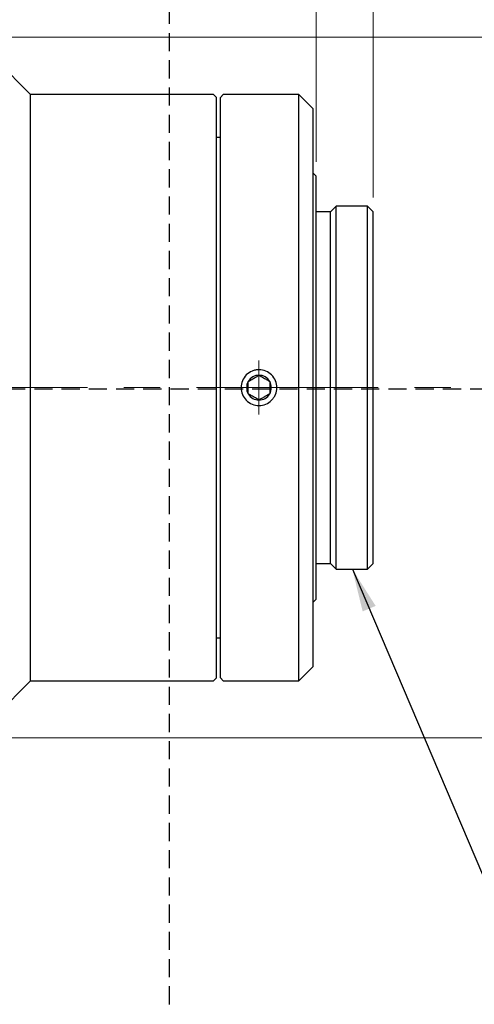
# Model space of a CAD drawing. Header units: millimetres. Extents: x 10 to 287, y 8 to 201.
# Tile 13 of 15: x 138 to 170, y 77 to 146. Entities that reach past the tile are written whole.
import ezdxf

# ---------------------------------------------------------------- set-up
doc = ezdxf.new("R2010")
doc.units = ezdxf.units.MM
for name, pattern in [('CENTER', [10.16, 6.35, -1.27, 1.27, -1.27]), ('CENTERX2', [20.32, 12.7, -2.54, 2.54, -2.54]), ('HIDDEN', [1.905, 1.27, -0.635])]:
    doc.linetypes.add(name, pattern=pattern)
doc.layers.add('00_補助線', color=252, linetype='Continuous', plot=False)
doc.styles.add('SLDTEXTSTYLE2', font='TXT', dxfattribs={"width": 0.7, "bigfont": 'bigfont'})
doc.styles.get("Standard").update_dxf_attribs({"font": 'txt', "bigfont": 'bigfont'})
doc.dimstyles.new('SLDDIMSTYLE0', dxfattribs={"dimtxt": 4.244358, "dimasz": 3, "dimexe": 0, "dimexo": 0.0625, "dimgap": 1.061089, "dimtad": 3, "dimdec": 1, "dimrnd": 1e-09, "dimzin": 12, "dimdsep": 46, "dimtxsty": 'SLDTEXTSTYLE2', "dimsah": 1, "dimcen": 0.09, "dimadec": 0, "dimazin": 3, "dimtfac": 1, "dimtdec": 3, "dimtofl": 0, "dimtmove": 0, "dimatfit": 3, "dimfxl": 1, "dimfrac": 2, "dimtolj": 1, "dimtzin": 12, "dimarcsym": 0})
doc.dimstyles.new('SLDDIMSTYLE1', dxfattribs={"dimtxt": 4.244358, "dimasz": 3, "dimexe": 0, "dimexo": 0.0625, "dimgap": 1.061089, "dimtad": 3, "dimdec": 3, "dimrnd": 1e-09, "dimzin": 12, "dimdsep": 46, "dimtxsty": 'SLDTEXTSTYLE2', "dimsah": 1, "dimcen": 0.09, "dimadec": 0, "dimazin": 3, "dimtfac": 1, "dimtdec": 3, "dimtofl": 0, "dimtmove": 0, "dimatfit": 3, "dimfxl": 1, "dimfrac": 2, "dimtolj": 1, "dimtzin": 12, "dimarcsym": 0})
doc.dimstyles.new('SLDDIMSTYLE2', dxfattribs={"dimtxt": 4.244358, "dimasz": 3, "dimexe": 0, "dimexo": 0.0625, "dimgap": 1.061089, "dimtad": 3, "dimdec": 0, "dimrnd": 1e-09, "dimzin": 12, "dimdsep": 46, "dimtxsty": 'SLDTEXTSTYLE2', "dimsah": 1, "dimcen": 0.09, "dimadec": 0, "dimazin": 3, "dimtfac": 1, "dimtdec": 3, "dimtofl": 0, "dimtmove": 0, "dimatfit": 3, "dimfxl": 1, "dimfrac": 2, "dimtolj": 1, "dimtzin": 12, "dimarcsym": 0})
doc.dimstyles.new('SLDDIMSTYLE3', dxfattribs={"dimtxt": 4.244358, "dimasz": 3, "dimexe": 0, "dimexo": 0.0625, "dimgap": 1.061089, "dimtad": 3, "dimdec": 0, "dimrnd": 1e-09, "dimzin": 12, "dimdsep": 46, "dimtxsty": 'SLDTEXTSTYLE2', "dimsah": 1, "dimcen": 0.09, "dimadec": 0, "dimazin": 3, "dimtfac": 1, "dimtdec": 3, "dimtmove": 0, "dimatfit": 0, "dimfxl": 1, "dimfrac": 2, "dimtolj": 1, "dimtzin": 12, "dimarcsym": 0})
doc.dimstyles.new('SLDDIMSTYLE5', dxfattribs={"dimtxt": 0.18, "dimasz": 3, "dimexe": 0, "dimexo": 0.0625, "dimgap": 0, "dimtad": 0, "dimtih": 1, "dimtoh": 1, "dimdec": 0, "dimrnd": 1e-09, "dimzin": 0, "dimdsep": 46, "dimtxsty": 'Standard', "dimsah": 1, "dimcen": 0.09, "dimadec": 0, "dimazin": 0, "dimtfac": 3, "dimtdec": 0, "dimtofl": 0, "dimtmove": 0, "dimatfit": 3, "dimfxl": 1, "dimfrac": 2, "dimtolj": 1, "dimtzin": 0, "dimarcsym": 0})

# ---------------------------------------------------------------- blocks, each defined once
blk = doc.blocks.new('_D_1')
at = {"color": 7, "linetype": 'Continuous', "lineweight": 0}
for p, q in [((158.755, 136.317), (158.755, 173.623)), ((176.281, 130.517), (176.281, 173.623)), ((158.755, 172.623), (176.281, 172.623))]:
    blk.add_line(p, q, dxfattribs=at)
at = {"color": 7, "linetype": 'Continuous', "lineweight": 18}
for points in [[(158.755, 172.623), (161.755, 172.123), (161.755, 173.123)], [(176.281, 172.623), (173.281, 173.123), (173.281, 172.123)]]:
    blk.add_solid(points, dxfattribs=at)
at = {"color": 7, "linetype": 'Continuous', "lineweight": 18, "insert": (160.772, 177.398), "char_height": 3.7042, "attachment_point": 1, "style": 'SLDTEXTSTYLE2'}
blk.add_mtext('17.526', dxfattribs=at)
blk = doc.blocks.new('_D_3')
at = {"color": 7, "linetype": 'Continuous', "lineweight": 0}
for p, q in [((121.785, 145.017), (188.755, 145.017)), ((187.755, 145.017), (187.755, 96.017)), ((121.785, 96.017), (188.755, 96.017))]:
    blk.add_line(p, q, dxfattribs=at)
at = {"color": 7, "linetype": 'Continuous', "lineweight": 18}
for points in [[(187.755, 145.017), (187.255, 142.017), (188.255, 142.017)], [(187.755, 96.017), (188.255, 99.017), (187.255, 99.017)]]:
    blk.add_solid(points, dxfattribs=at)
at = {"color": 7, "linetype": 'Continuous', "lineweight": 18, "char_height": 3.7042, "attachment_point": 1, "rotation": 90, "style": 'SLDTEXTSTYLE2'}
for s, insert in [('49', (182.98, 120.595)), ('%%c', (182.98, 115.903))]:
    blk.add_mtext(s, dxfattribs=dict(at, insert=insert))
blk = doc.blocks.new('_D_4')
at = {"color": 7, "linetype": 'Continuous', "lineweight": 0}
for p, q in [((62.085, 141.017), (62.085, 173.623)), ((158.755, 136.317), (158.755, 173.623)), ((62.085, 172.623), (158.755, 172.623))]:
    blk.add_line(p, q, dxfattribs=at)
at = {"color": 7, "linetype": 'Continuous', "lineweight": 18}
for points in [[(62.085, 172.623), (65.085, 172.123), (65.085, 173.123)], [(158.755, 172.623), (155.755, 173.123), (155.755, 172.123)]]:
    blk.add_solid(points, dxfattribs=at)
at = {"color": 7, "linetype": 'Continuous', "lineweight": 18, "insert": (107.907, 177.398), "char_height": 3.7042, "attachment_point": 1, "style": 'SLDTEXTSTYLE2'}
blk.add_mtext('96.7', dxfattribs=at)
blk = doc.blocks.new('_D_5')
at = {"color": 7, "linetype": 'Continuous', "lineweight": 0}
for p, q in [((158.755, 136.317), (158.755, 163.623)), ((162.755, 133.82), (162.755, 163.623)), ((158.755, 162.623), (152.405, 162.623)), ((158.755, 162.623), (162.755, 162.623)), ((162.755, 162.623), (169.105, 162.623))]:
    blk.add_line(p, q, dxfattribs=at)
at = {"color": 7, "linetype": 'Continuous', "lineweight": 18}
for points in [[(158.755, 162.623), (155.755, 163.123), (155.755, 162.123)], [(162.755, 162.623), (165.755, 162.123), (165.755, 163.123)]]:
    blk.add_solid(points, dxfattribs=at)
at = {"color": 7, "linetype": 'Continuous', "lineweight": 18, "insert": (159.707, 167.398), "char_height": 3.704, "attachment_point": 1, "style": 'SLDTEXTSTYLE2'}
blk.add_mtext('4', dxfattribs=at)

msp = doc.modelspace()

# ---------------------------------------------------------------- linework, layer by layer
at = {"color": 7, "linetype": 'Continuous', "lineweight": 25}
for p, q in [((138.7853, 141.0167), (135.2853, 144.5167)), ((151.5853, 141.0167), (138.7853, 141.0167)), ((138.7853, 100.0167), (138.7853, 141.0167)), ((151.7853, 140.8167), (151.5853, 141.0167)), ((151.7853, 100.2167), (151.7853, 140.8167)), ((152.2553, 141.0167), (152.0553, 140.8167)), ((152.0553, 100.2167), (152.0553, 140.8167)), ((157.5553, 141.0167), (152.2553, 141.0167)), ((158.5553, 140.0167), (157.5553, 141.0167)), ((157.5553, 100.0167), (157.5553, 141.0167)), ((158.5553, 101.0167), (158.5553, 140.0167)), ((152.0553, 138.0167), (151.7853, 138.0167)), ((158.7553, 135.3167), (158.5553, 135.5167)), ((158.7553, 105.7167), (158.7553, 135.3167)), ((160.1523, 133.2167), (159.7553, 132.8197)), ((162.3583, 133.2167), (160.1523, 133.2167)), ((160.1523, 107.8167), (160.1523, 133.2167)), ((162.7553, 132.8197), (162.3583, 133.2167)), ((162.3583, 107.8167), (162.3583, 133.2167)), ((159.7553, 132.8197), (158.7553, 132.8197)), ((159.7553, 108.2137), (159.7553, 132.8197)), ((162.7553, 108.2137), (162.7553, 132.8197)), ((158.7553, 108.2137), (159.7553, 108.2137)), ((159.7553, 108.2137), (160.1523, 107.8167)), ((162.3583, 107.8167), (162.7553, 108.2137)), ((160.1523, 107.8167), (162.3583, 107.8167)), ((158.5553, 105.5167), (158.7553, 105.7167)), ((151.7853, 103.0167), (152.0553, 103.0167)), ((157.5553, 100.0167), (158.5553, 101.0167)), ((135.2853, 96.5167), (138.7853, 100.0167)), ((138.7853, 100.0167), (151.5853, 100.0167)), ((151.5853, 100.0167), (151.7853, 100.2167)), ((152.0553, 100.2167), (152.2553, 100.0167)), ((152.2553, 100.0167), (157.5553, 100.0167))]:
    msp.add_line(p, q, dxfattribs=at)
at = {"color": 7, "linetype": 'CENTER', "lineweight": 18}
msp.add_line((154.7553, 122.4208), (154.7553, 118.6273), dxfattribs=at)
at = {"color": 7, "linetype": 'CENTERX2', "lineweight": 18}
msp.add_line((109.7489, 120.5167), (176.2811, 120.5167), dxfattribs=at)
at = {"color": 7, "linetype": 'Continuous', "lineweight": 25}
for start, end in [(90, 150), (30, 90), (150, 210), (330, 30), (210, 270), (270, 330)]:
    msp.add_arc((154.7553, 120.5167), 0.866, start, end, dxfattribs=at)
for points, knots in [([(154.7553, 119.2667), (154.5901, 119.2667), (154.428, 119.2992), (154.1253, 119.4247), (153.9866, 119.5176), (153.7561, 119.7482), (153.663, 119.8876), (153.5383, 120.1884), (153.5054, 120.3529), (153.5052, 120.6791), (153.5376, 120.8429), (153.6628, 121.1457), (153.7544, 121.2834), (153.9876, 121.5169), (154.1252, 121.6086), (154.3523, 121.7028), (154.4303, 121.7264), (154.5904, 121.7584), (154.6733, 121.7666), (154.918, 121.7667), (155.0825, 121.734), (155.3835, 121.6096), (155.523, 121.5165), (155.7537, 121.2863), (155.8468, 121.1476), (155.9724, 120.8452), (156.0052, 120.6829), (156.0055, 120.3529), (155.9732, 120.1906), (155.8792, 119.9633), (155.8408, 119.8914), (155.7503, 119.7556), (155.6975, 119.6912), (155.5247, 119.518), (155.3854, 119.4248), (155.0846, 119.2999), (154.9205, 119.2667), (154.7553, 119.2667)], [0, 0, 0, 0, 0.0625, 0.0625, 0.125, 0.125, 0.1875, 0.1875, 0.25, 0.25, 0.3125, 0.3125, 0.375, 0.375, 0.4375, 0.4375, 0.46875, 0.46875, 0.5, 0.5, 0.5625, 0.5625, 0.625, 0.625, 0.6875, 0.6875, 0.75, 0.75, 0.8125, 0.8125, 0.84375, 0.84375, 0.875, 0.875, 0.9375, 0.9375, 1, 1, 1, 1]), ([(154.0053, 120.9497), (154.1127, 121.0117), (154.2964, 121.1177), (154.5635, 121.2719), (154.6964, 121.3487), (154.7553, 121.3827)], [0, 0, 0, 0, 0.4390938, 0.7513489, 1, 1, 1, 1]), ([(154.7553, 121.3827), (154.8627, 121.3207), (155.0464, 121.2146), (155.3135, 121.0604), (155.4464, 120.9837), (155.5053, 120.9497)], [0, 0, 0, 0, 0.4390938, 0.7513489, 1, 1, 1, 1]), ([(154.0053, 120.0836), (154.0053, 120.1252), (154.0053, 120.2589), (154.0053, 120.5053), (154.0053, 120.7617), (154.0053, 120.9002), (154.0053, 120.9497)], [0, 0, 0, 0, 0.1526536, 0.49195367, 0.81844203, 1, 1, 1, 1]), ([(155.5053, 120.9497), (155.5053, 120.9002), (155.5053, 120.7617), (155.5053, 120.5053), (155.5053, 120.2589), (155.5053, 120.1252), (155.5053, 120.0836)], [0, 0, 0, 0, 0.181558, 0.5080463, 0.8473464, 1, 1, 1, 1]), ([(154.7553, 119.6506), (154.648, 119.7126), (154.4643, 119.8187), (154.1972, 119.9729), (154.0643, 120.0496), (154.0053, 120.0836)], [0, 0, 0, 0, 0.43909381, 0.75134887, 1, 1, 1, 1]), ([(155.5053, 120.0836), (155.398, 120.0217), (155.2143, 119.9156), (154.9472, 119.7614), (154.8143, 119.6847), (154.7553, 119.6506)], [0, 0, 0, 0, 0.43909381, 0.75134887, 1, 1, 1, 1])]:
    msp.add_open_spline(points, degree=3, knots=knots, dxfattribs=at)
at = {"layer": '00_補助線', "color": 7, "linetype": 'HIDDEN'}
for p, q in [((148.5, 43.0833), (148.5, 194.0077)), ((287, 120.4167), (10, 120.4167))]:
    msp.add_line(p, q, dxfattribs=at)

# ---------------------------------------------------------------- dimensions: what is measured, and where the dimension line sits
at = {"color": 7, "linetype": 'Continuous', "lineweight": 18}
for base, p1, p2, dimstyle, picture, middle in [((158.7553, 172.6232), (62.0853, 140.0167), (158.7553, 135.3167), 'SLDDIMSTYLE0', '_D_4', (112.1116, 172.6232)), ((176.2813, 172.6232), (158.7553, 135.3167), (176.2813, 129.5167), 'SLDDIMSTYLE1', '_D_1', (167.4464, 172.6232)), ((162.7553, 162.6232), (158.7553, 135.3167), (162.7553, 132.8197), 'SLDDIMSTYLE3', '_D_5', (160.9413, 162.6232))]:
    dim = msp.add_linear_dim(base=base, p1=p1, p2=p2, dimstyle=dimstyle, dxfattribs=at)
    dim.commit()
    dim.dimension.update_dxf_attribs({"geometry": picture, "text_midpoint": middle, "dimtype": 160})
dim = msp.add_linear_dim(base=(187.7553, 96.0167), p1=(120.7853, 145.0167), p2=(120.7853, 96.0167), angle=90, text='%%c<>', dimstyle='SLDDIMSTYLE2', dxfattribs=at)
dim.commit()
dim.dimension.update_dxf_attribs({"geometry": '_D_3', "text_midpoint": (187.7553, 120.7184), "dimtype": 160})

# ---------------------------------------------------------------- leaders
at = {"color": 7, "linetype": 'Continuous', "lineweight": 0}
msp.add_leader([(161.2894, 107.8167), (173.4207, 79.3139)], dimstyle='SLDDIMSTYLE5', dxfattribs=at)

doc.saveas('drawing.dxf')
